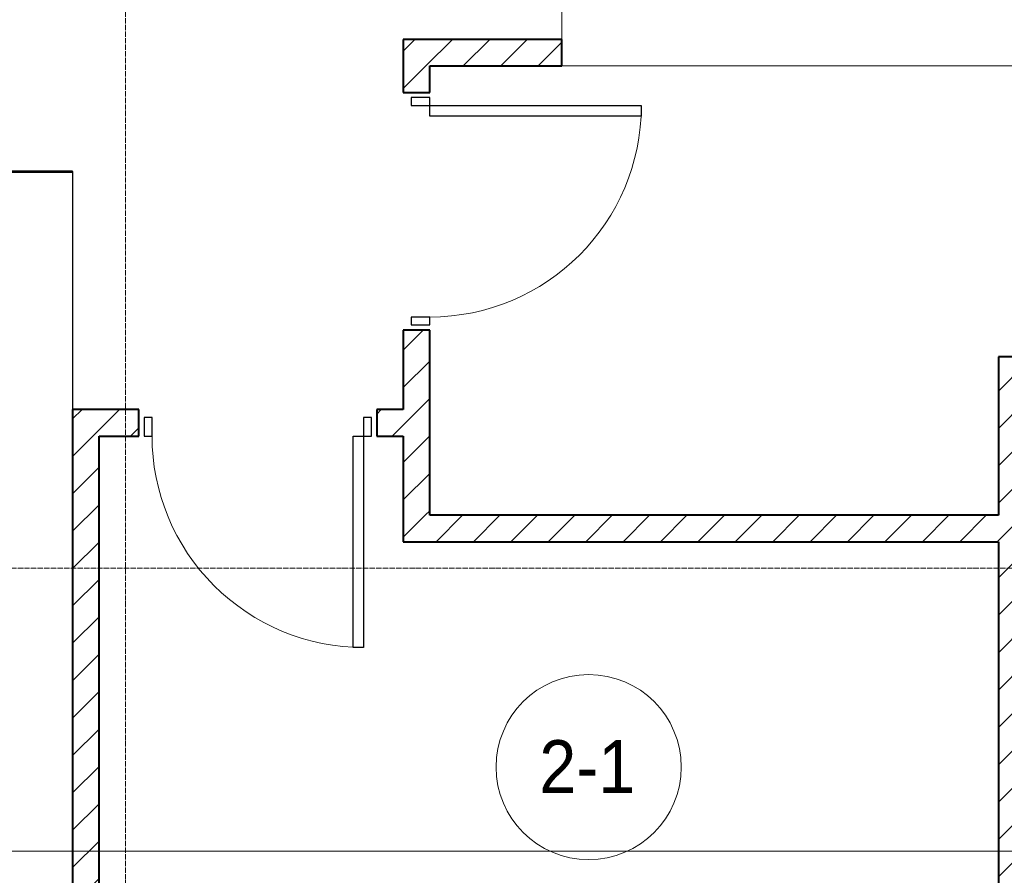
# Model space of a CAD drawing. Header units: millimetres. Extents: x 5617 to 106049, y 7718 to 209339.
# Tile 28 of 63: x 40519 to 44241, y 17638 to 20875. Entities that reach past the tile are written whole.
import ezdxf

# ---------------------------------------------------------------- set-up
doc = ezdxf.new("R2010")
doc.units = ezdxf.units.MM
doc.linetypes.add('ADSK_Линия сетки', pattern=[25, 20, -2.5, 0, -2.5])
doc.linetypes.add('Линия сетки', pattern=[25, 20, -2.5, 0, -2.5])
for name, color, linetype, lineweight in [('Двери', 7, 'Continuous', 18), ('Марки помещений', 7, 'Continuous', 20), ('Оси', 7, 'Continuous', 9), ('Перекрытия', 7, 'Continuous', 18), ('Стены', 7, 'Continuous', 18), ('Стены разрез', 7, 'Continuous', 40), ('Форма', 7, 'Continuous', 18)]:
    doc.layers.add(name, color=color, linetype=linetype, lineweight=lineweight)
doc.styles.add('Arial_3', font='arial.ttf', dxfattribs={"width": 0.9, "height": 200})
pattern_1 = [(45, (0, 0), (-70.71068, 70.71068), [])]

# ---------------------------------------------------------------- blocks, each defined once
blk = doc.blocks.new('A_DOR_Door - Вн_3_Одинарная_900x2100-3001647-МКСС_К4_L18_61_500_')
at = {"layer": 'Двери', "color": 253, "lineweight": 30, "true_color": 0xaaaaaa}
for p, q in [((-400, 50), (-400, 850)), ((-400, 850), (-360, 850)), ((-400, 50), (-400, 850)), ((-360, 850), (-360, 50)), ((-430, 50), (-430, -20)), ((-400, 50), (-430, 50)), ((-360, 50), (-400, 50)), ((-400, -20), (-400, 50)), ((430, 50), (400, 50)), ((400, 50), (400, -20)), ((430, -20), (430, 50)), ((-430, -20), (-400, -20)), ((400, -20), (430, -20))]:
    blk.add_line(p, q, dxfattribs=at)
at = {"layer": 'Двери', "color": 254, "lineweight": 9, "true_color": 0xd4d4d4}
blk.add_arc((-400, 50), 800, 360, 90, dxfattribs=at)
blk = doc.blocks.new('135_SLK_K4_AR_rvt-1-МКСС_К4_L18_61_500_')
at = {"layer": 'Стены разрез', "lineweight": 9, "true_color": 0xaaaaaa}
h = blk.add_hatch(dxfattribs=at)
h.set_pattern_fill('FP_3', color=253, style=0, pattern_type=2)
h.set_pattern_definition(pattern_1)
h.paths.add_polyline_path([(116800, 20700), (116800, 20800), (116200, 20800), (116200, 20700), (116300, 20700)])
h = blk.add_hatch(dxfattribs=at)
h.set_pattern_fill('FP_3', color=253, style=0, pattern_type=2)
h.set_pattern_definition(pattern_1)
h.paths.add_polyline_path([(116300, 19000), (116300, 19700), (116200, 19700), (116200, 19000)])
h.paths.add_polyline_path([(116300, 20600), (116300, 20700), (116200, 20700), (116200, 20600)])
h = blk.add_hatch(dxfattribs=at)
h.set_pattern_fill('FP_3', color=253, style=0, pattern_type=2)
h.set_pattern_definition(pattern_1)
h.paths.add_polyline_path([(118450, 15600), (118550, 15600), (118550, 19600), (118450, 19600), (118450, 15781.1)])
h = blk.add_hatch(dxfattribs=at)
h.set_pattern_fill('FP_3', color=253, style=0, pattern_type=2)
h.set_pattern_definition(pattern_1)
h.paths.add_polyline_path([(114950, 16000), (115050, 16000), (115050, 19400), (114950, 19400), (114950, 16379)])
h = blk.add_hatch(dxfattribs=at)
h.set_pattern_fill('FP_3', color=253, style=0, pattern_type=2)
h.set_pattern_definition(pattern_1)
h.paths.add_polyline_path([(116100, 19300), (116200, 19300), (116200, 19400), (116100, 19400), (116100, 19368.5)])
h.paths.add_polyline_path([(115200, 19300), (115200, 19400), (115050, 19400), (115050, 19300)])
h = blk.add_hatch(dxfattribs=at)
h.set_pattern_fill('FP_3', color=253, style=0, pattern_type=2)
h.set_pattern_definition(pattern_1)
h.paths.add_polyline_path([(118450, 18900), (118450, 19000), (116200, 19000), (116200, 18900)])
at = {"layer": 'Перекрытия', "color": 253, "true_color": 0xaaaaaa}
for p, q in [((116800, 20800), (116800, 22000)), ((119350, 20700), (116800, 20700))]:
    blk.add_line(p, q, dxfattribs=at)
at = {"layer": 'Стены', "color": 253, "true_color": 0xaaaaaa}
for p, q in [((114949.6, 19400), (114949.6, 20300.8)), ((114950.4, 20300.8), (114949.6, 20300.8)), ((114950.4, 20300.8), (114950.4, 19400))]:
    blk.add_line(p, q, dxfattribs=at)
at = {"layer": 'Стены разрез', "color": 253, "true_color": 0xaaaaaa}
for p, q in [((116800, 20800), (116200, 20800)), ((116200, 20800), (116200, 20700)), ((116800, 20700), (116800, 20800)), ((116200, 20700), (116200, 20600)), ((116300, 20700), (116800, 20700)), ((116300, 20600), (116300, 20700)), ((116200, 20600), (116300, 20600)), ((114949.6, 20300.8), (114500, 20300.8)), ((114500, 20300), (114949.6, 20300)), ((114949.6, 20300), (114949.6, 20300.8)), ((116300, 19700), (116200, 19700)), ((116200, 19700), (116200, 19400)), ((116300, 19000), (116300, 19700)), ((118550, 19600), (118450, 19600)), ((118450, 19600), (118450, 19000)), ((115050, 19400), (114950, 19400)), ((114950, 19400), (114950, 16000)), ((115200, 19400), (115050, 19400)), ((115200, 19300), (115200, 19400)), ((116200, 19400), (116100, 19400)), ((116100, 19400), (116100, 19300)), ((115050, 16000), (115050, 19300)), ((115050, 19300), (115200, 19300)), ((116100, 19300), (116200, 19300)), ((116200, 19300), (116200, 19000)), ((116200, 19000), (116200, 18900)), ((118450, 19000), (116300, 19000)), ((116200, 18900), (118450, 18900)), ((118450, 18900), (118450, 15600))]:
    blk.add_line(p, q, dxfattribs=at)
at = {"layer": 'Двери', "color": 253, "lineweight": 18, "true_color": 0xaaaaaa}
for p, rotation in [((116250, 20150), 270), ((115650, 19350), 180)]:
    blk.add_blockref('A_DOR_Door - Вн_3_Одинарная_900x2100-3001647-МКСС_К4_L18_61_500_', p, dxfattribs=dict(at, rotation=rotation))
blk = doc.blocks.new('135_SLK_K4_AR_FCD_rvt-1-МКСС_К4_L18_61_500_')
at = {"layer": 'Форма', "color": 253, "lineweight": 9, "true_color": 0xaaaaaa}
blk.add_line((136800, 17730), (104349.2, 17730), dxfattribs=at)
blk = doc.blocks.new('050_Марка_Помещение - Номер-620969-МКСС_К4_L18_61_500_')
at = {"layer": 'Марки помещений'}
blk.add_circle((0, 0), 3.5, dxfattribs=at)

msp = doc.modelspace()

# ---------------------------------------------------------------- linework, layer by layer
at = {"layer": 'Оси', "linetype": 'Линия сетки'}
msp.add_line((40919, 12025.7), (40919, 33150), dxfattribs=at)
at = {"layer": 'Оси', "linetype": 'ADSK_Линия сетки'}
msp.add_line((62569, 18800), (24700.4, 18800), dxfattribs=at)

# ---------------------------------------------------------------- block references
at = {"lineweight": 5}
for name in ['135_SLK_K4_AR_FCD_rvt-1-МКСС_К4_L18_61_500_', '135_SLK_K4_AR_rvt-1-МКСС_К4_L18_61_500_']:
    msp.add_blockref(name, (-74231, 0), dxfattribs=at)
at = {"layer": 'Марки помещений', "xscale": 99.99999999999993, "yscale": 99.99999999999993, "zscale": 99.99999999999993}
msp.add_blockref('050_Марка_Помещение - Номер-620969-МКСС_К4_L18_61_500_', (42669.9, 18047.7), dxfattribs=at)

# ---------------------------------------------------------------- texts
at = {"layer": 'Марки помещений', "lineweight": 9, "insert": (42483.3, 18149.4), "char_height": 200, "width": 447.342, "attachment_point": 1, "style": 'Arial_3'}
msp.add_mtext('2-1', dxfattribs=at)

doc.saveas('drawing.dxf')
